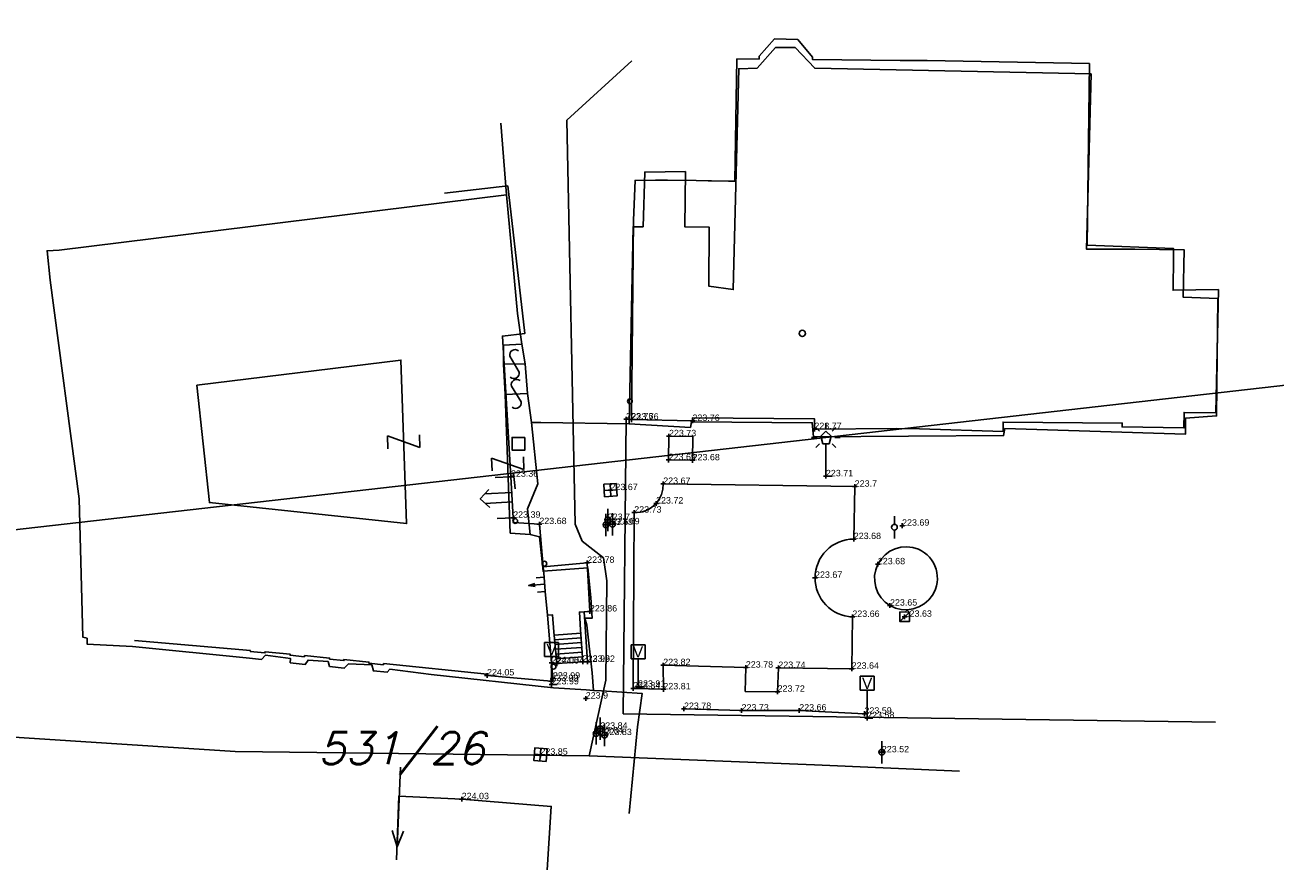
# Model space of a CAD drawing. Extents: x -3485 to -2775, y 327532 to 327619.
import ezdxf
from ezdxf.enums import TextEntityAlignment as Align

# ---------------------------------------------------------------- set-up
doc = ezdxf.new("R2010")
doc.units = 0
doc.header["$MEASUREMENT"] = 0
doc.layers.get('0').update_dxf_attribs({"color": 61, "linetype": 'CONTINUOUS'})
for name, color, linetype in [('BEFESTIGUNGSRAND', 191, 'CONTINUOUS'), ('BELEUCHTUNG', 61, 'CONTINUOUS'), ('DECKEL', 61, 'CONTINUOUS'), ('DENKMAL', 61, 'CONTINUOUS'), ('EINFRIEDUNGEN', 150, 'CONTINUOUS'), ('EINGANG_EINFAHRT', 150, 'CONTINUOUS'), ('FCP_format200', 231, 'CONTINUOUS'), ('GEBAEUDEUMRISS', 105, 'CONTINUOUS'), ('GEBAEUDEWAND', 105, 'CONTINUOUS'), ('GG', 162, 'CONTINUOUS'), ('GLEISACHSE', 201, 'CONTINUOUS'), ('HG', 162, 'CONTINUOUS'), ('HOEHENKOTEN', 61, 'CONTINUOUS'), ('KETTENSTEHER', 191, 'CONTINUOUS'), ('LEISTENSTEINFRONT', 61, 'CONTINUOUS'), ('LEITUNGSOBJEKTE', 61, 'CONTINUOUS'), ('NS', 3, 'CONTINUOUS'), ('OST', 61, 'CONTINUOUS'), ('PN', 61, 'CONTINUOUS'), ('PNA', 61, 'CONTINUOUS'), ('SG', 162, 'CONTINUOUS'), ('SS', 150, 'CONTINUOUS'), ('STIEGEN', 61, 'CONTINUOUS'), ('VERKEHRSZEICHEN', 61, 'CONTINUOUS')]:
    doc.layers.add(name, color=color, linetype=linetype)
doc.styles.add('ARIAL', font='ARIAL.TTF')
doc.styles.add('NORM', font='romans.shx', dxfattribs={"oblique": 15})

# ---------------------------------------------------------------- blocks, each defined once
blk = doc.blocks.new('LATERNE')
at = {"layer": 'BELEUCHTUNG'}
for p, q in [((0, 2.982), (0, 3.322)), ((-0.892, 2.43), (-0.552, 2.43)), ((-0.631, 3.061), (-0.39, 2.82)), ((-0.324, 2.504), (0, 2.82)), ((-0.2, 2.04), (-0.324, 2.504)), ((0, 2.82), (0.324, 2.504)), ((0.2, 2.04), (0.324, 2.504)), ((0.39, 2.82), (0.631, 3.061)), ((0.552, 2.43), (0.892, 2.43)), ((-0.631, 1.799), (-0.39, 2.04)), ((0.2, 2.04), (-0.2, 2.04)), ((0, 0), (0, 2.04)), ((0.39, 2.04), (0.631, 1.799)), ((0, 0), (0.4, 0))]:
    blk.add_line(p, q, dxfattribs=at)
blk = doc.blocks.new('HOEHENKREUZ')
at = {"layer": 'HOEHENKOTEN', "linetype": 'Continuous'}
for p, q in [((-0.15, 0), (0.15, 0)), ((0, 0.15), (0, -0.15))]:
    blk.add_line(p, q, dxfattribs=at)
blk = doc.blocks.new('VERKEHRSZEICHEN')
at = {"layer": 'VERKEHRSZEICHEN'}
for p, q in [((-0.438, 1.75), (-0.438, 2.625)), ((-0.438, 2.625), (0.438, 2.625)), ((0.438, 1.75), (0.438, 2.625)), ((-0.438, 1.75), (0.438, 1.75)), ((0, 0), (0, 1.75)), ((0, 0), (0.35, 0))]:
    blk.add_line(p, q, dxfattribs=at)
at = {"layer": 'VERKEHRSZEICHEN', "linetype": 'Continuous', "style": 'ARIAL'}
blk.add_text('V', height=0.7, dxfattribs=at).set_placement((-0.327, 1.838))
blk = doc.blocks.new('GITTERDECKEL_ECKIG')
at = {"layer": 'DECKEL'}
for p, q in [((-0.39, 0), (0.39, 0)), ((0, 0.39), (0, -0.39))]:
    blk.add_line(p, q, dxfattribs=at)
blk.add_lwpolyline([(-0.39, -0.39), (0.39, -0.39), (0.39, 0.39), (-0.39, 0.39)], close=True, dxfattribs=at)
blk = doc.blocks.new('DECKEL_ECKIG')
at = {"layer": 'DECKEL'}
blk.add_line((-0.3, -0.3), (0.3, 0.3), dxfattribs=at)
blk.add_lwpolyline([(-0.3, -0.3), (0.3, -0.3), (0.3, 0.3), (-0.3, 0.3)], close=True, dxfattribs=at)
blk = doc.blocks.new('ABDECKKAPPE')
at = {"layer": 'DECKEL', "linetype": 'Continuous'}
for p, q in [((0, 0.7), (0, 0.18)), ((0, -0.7), (0, -0.18))]:
    blk.add_line(p, q, dxfattribs=at)
blk.add_circle((0, 0), 0.18, dxfattribs=at)
blk = doc.blocks.new('REGENFALLROHR')
at = {"layer": 'LEITUNGSOBJEKTE', "color": 7}
blk.add_circle((0, 0), 0.15, dxfattribs=at)
blk = doc.blocks.new('GNP')
at = {"layer": 'PN'}
for q in [(1, 0.35), (5, 0), (1, -0.35)]:
    blk.add_line((0, 0), q, dxfattribs=at)
at = {"layer": 'PNA', "style": 'NORM', "oblique": 15, "flags": 4}
blk.add_attdef('3', text='', height=2, dxfattribs=at).set_placement((6, 0), align=Align.MIDDLE_CENTER)
blk = doc.blocks.new('FIG031')
blk.add_lwpolyline([(0.28, 0.82, 0.72), (-0.28, 0.5), (0.28, -0.5, 1.39)], format="xyb")
blk.add_arc((-0.05, -0.57), 0.34, 228.21, 371.28)
blk = doc.blocks.new('FIG032')
for p, q in [((-0.4, 1), (0.4, 1)), ((0.4, 1), (-0.4, -1)), ((-0.4, -1), (0.4, -1))]:
    blk.add_line(p, q)
blk = doc.blocks.new('FIG083')
blk.add_lwpolyline([(0.4, 0.4), (-0.4, 0.4), (-0.4, -0.4), (0.4, -0.4)], close=True)
blk = doc.blocks.new('FIG041')
at = {"color": 1}
blk.add_circle((0, 0), 0.2, dxfattribs=at)
at = {"layer": 'OST', "color": 1, "style": 'NORM', "oblique": 15, "flags": 1}
blk.add_attdef('OBJNR', text='', height=2.5, dxfattribs=at).set_placement((0, 0), align=Align.MIDDLE_CENTER)

msp = doc.modelspace()

# ---------------------------------------------------------------- linework, layer by layer
at = {"layer": 'BEFESTIGUNGSRAND'}
for p, q in [((-3310.925, 327542.153), (-3310.75, 327560.62)), ((-3310.75, 327560.62), (-3310.42, 327560.6)), ((-3308.06, 327559.56), (-3308.08, 327558.07)), ((-3306.56, 327559.54), (-3308.06, 327559.56)), ((-3306.58, 327558.05), (-3306.56, 327559.54)), ((-3308.08, 327558.07), (-3306.58, 327558.05)), ((-3273.78, 327541.63), (-3310.925, 327542.153))]:
    msp.add_line(p, q, dxfattribs=at)
at = {"layer": 'DENKMAL'}
msp.add_polyline3d([(-3294.2, 327548.94, 0), (-3294.4992, 327549.1584, 0), (-3294.7526, 327549.4288, 0), (-3294.9514, 327549.7416, 0), (-3295.0884, 327550.0858, 0), (-3295.1592, 327550.4496, 0), (-3295.161, 327550.82, 0), (-3295.0938, 327551.1844, 0), (-3294.96, 327551.53, 0), (-3294.7624, 327551.8472, 0), (-3294.5088, 327552.1216, 0), (-3294.2082, 327552.3436, 0), (-3293.8712, 327552.5054, 0), (-3293.51, 327552.601, 0), (-3293.1372, 327552.6272, 0), (-3292.7662, 327552.583, 0), (-3292.41, 327552.47, 0), (-3292.2196, 327552.3734, 0), (-3292.0408, 327552.257, 0), (-3291.8756, 327552.122, 0), (-3291.7258, 327551.97, 0), (-3291.5932, 327551.8028, 0), (-3291.4794, 327551.6224, 0), (-3291.3856, 327551.4306, 0), (-3291.313, 327551.23, 0), (-3291.2624, 327551.0226, 0), (-3291.2344, 327550.8112, 0), (-3291.2292, 327550.5978, 0), (-3291.247, 327550.3852, 0), (-3291.2876, 327550.1756, 0), (-3291.3506, 327549.9718, 0), (-3291.435, 327549.7758, 0), (-3291.54, 327549.59, 0), (-3291.7724, 327549.2928, 0), (-3292.057, 327549.045, 0), (-3292.3834, 327548.8558, 0), (-3292.7396, 327548.7318, 0), (-3293.113, 327548.6774, 0), (-3293.49, 327548.695, 0), (-3293.8566, 327548.7836, 0), (-3294.2, 327548.94, 0)], dxfattribs=at)
at = {"layer": 'EINFRIEDUNGEN'}
for points in [[(-3313.369, 327548.551, 0), (-3313.02, 327548.57, 0), (-3313.19, 327551.62, 0), (-3315.954, 327551.376, 0)], [(-3315.685, 327548.334, 0), (-3315.366, 327548.362, 0), (-3315.276, 327547.292, 0), (-3315.1, 327545.3, 0), (-3315.42, 327545.34, 0)], [(-3313.369, 327548.551, 0), (-3313.678, 327548.53, 0), (-3313.603, 327547.416, 0), (-3313.47, 327545.42, 0), (-3313.16, 327545.41, 0), (-3313.369, 327548.551, 0)]]:
    msp.add_polyline3d(points, dxfattribs=at)
at = {"layer": 'EINGANG_EINFAHRT'}
for p, q in [((-3317.97, 327557.02), (-3318.9686, 327556.9656)), ((-3317.83, 327554.45), (-3317.97, 327557.02)), ((-3317.9164, 327556.0346), (-3319.6138, 327555.942)), ((-3317.8836, 327555.4354), (-3319.5812, 327555.343)), ((-3317.83, 327554.45), (-3318.8286, 327554.3956)), ((-3315.896, 327550.725), (-3316.394, 327550.6812)), ((-3315.817, 327549.828), (-3315.896, 327550.725)), ((-3316.8526, 327550.1888), (-3316.457, 327550.1298)), ((-3315.817, 327549.828), (-3316.315, 327549.7842))]:
    msp.add_line(p, q, dxfattribs=at)
for points in [[(-3319.363, 327556.2218, 0), (-3319.897, 327555.6262, 0), (-3319.3014, 327555.0922, 0)], [(-3315.8564, 327550.2764, 0), (-3316.8526, 327550.1888, 0), (-3316.4734, 327550.316, 0)]]:
    msp.add_polyline3d(points, dxfattribs=at)
at = {"layer": 'FCP_format200', "linetype": 'Continuous'}
for p, q in [((-3484.7337, 327538.2557), (-2775.3119, 327618.9823)), ((-3317.8109, 327557.2502), (-3317.6979, 327556.2566))]:
    msp.add_line(p, q, dxfattribs=at)
at = {"layer": 'GEBAEUDEUMRISS'}
for points in [[(-3303.8, 327583.23, 0), (-3303.937, 327575.544, 0), (-3304.335, 327575.55, 0), (-3305.385, 327575.57, 0), (-3305.605, 327575.573, 0), (-3306.355, 327575.587, 0), (-3308.155, 327575.612, 0), (-3308.905, 327575.608, 0), (-3310.19, 327575.6, 0), (-3310.28, 327573.1, 0), (-3310.42, 327560.6, 0), (-3306.59, 327560.52, 0), (-3306.577, 327560.72, 0), (-3298.931, 327560.64, 0), (-3298.94, 327560.01, 0), (-3293.77, 327560.05, 0), (-3292.34, 327560.02, 0), (-3287.11, 327559.85, 0), (-3287.102, 327560.45, 0), (-3279.636, 327560.38, 0), (-3279.64, 327560.14, 0), (-3275.77, 327560.08, 0), (-3275.759, 327561.052, 0), (-3273.77, 327561.02, 0), (-3273.6, 327568.75, 0), (-3276.44, 327568.71, 0), (-3276.44, 327568.89, 0), (-3276.41, 327570.65, 0), (-3276.42, 327571.34, 0), (-3281.84, 327571.53, 0), (-3281.69, 327582.93, 0), (-3291.86, 327583.11, 0), (-3293.57, 327583.11, 0), (-3299.06, 327583.19, 0), (-3299.06, 327583.33, 0), (-3299.98, 327584.44, 0), (-3301.44, 327584.48, 0), (-3302.4, 327583.4, 0), (-3302.41, 327583.21, 0), (-3303.8, 327583.23, 0)], [(-3341.58, 327546.74, 0), (-3334.313, 327546.13, 0), (-3334.32, 327546.06, 0), (-3333.4, 327545.97, 0), (-3333.394, 327546.04, 0), (-3331.813, 327545.89, 0), (-3331.82, 327545.82, 0), (-3330.92, 327545.73, 0), (-3330.914, 327545.8, 0), (-3329.343, 327545.65, 0), (-3329.35, 327545.58, 0), (-3328.45, 327545.49, 0), (-3328.444, 327545.56, 0), (-3326.882, 327545.4, 0), (-3326.89, 327545.33, 0), (-3325.97, 327545.23, 0), (-3325.963, 327545.3, 0), (-3319.464, 327544.63, 0), (-3319.47, 327544.56, 0), (-3315.45, 327544.21, 0), (-3315.46, 327544.37, 0), (-3315.34, 327544.36, 0), (-3315.42, 327545.34, 0), (-3315.685, 327548.334, 0), (-3315.817, 327549.828, 0), (-3315.896, 327550.725, 0), (-3315.954, 327551.376, 0), (-3316.19, 327554.05, 0), (-3317.814, 327554.15, 0), (-3317.83, 327554.45, 0), (-3317.97, 327557.02, 0), (-3318.501, 327565.841, 0), (-3317.11, 327566, 0), (-3318.17, 327575.26, 0), (-3322.144, 327574.805, 0)], [(-3315.707, 327532.359, 0), (-3315.44, 327536.35, 0), (-3321.06, 327536.8, 0), (-3325, 327536.99, 0), (-3325.157, 327532.993, 0)]]:
    msp.add_polyline3d(points, dxfattribs=at)
at = {"layer": 'GEBAEUDEWAND'}
for points in [[(-3303.8, 327583.23, 0), (-3303.937, 327575.544, 0), (-3304.335, 327575.55, 0), (-3305.385, 327575.57, 0), (-3305.605, 327575.573, 0), (-3306.355, 327575.587, 0), (-3308.155, 327575.612, 0), (-3308.905, 327575.608, 0), (-3310.19, 327575.6, 0), (-3310.28, 327573.1, 0), (-3310.42, 327560.6, 0), (-3306.59, 327560.52, 0), (-3306.577, 327560.72, 0), (-3298.931, 327560.64, 0), (-3298.94, 327560.01, 0), (-3293.77, 327560.05, 0), (-3292.34, 327560.02, 0), (-3287.11, 327559.85, 0), (-3287.102, 327560.45, 0), (-3279.636, 327560.38, 0), (-3279.64, 327560.14, 0), (-3275.77, 327560.08, 0), (-3275.759, 327561.052, 0), (-3273.77, 327561.02, 0), (-3273.6, 327568.75, 0), (-3276.44, 327568.71, 0), (-3276.44, 327568.89, 0), (-3276.41, 327570.65, 0), (-3276.42, 327571.34, 0), (-3281.84, 327571.53, 0), (-3281.69, 327582.93, 0), (-3291.86, 327583.11, 0), (-3293.57, 327583.11, 0), (-3299.06, 327583.19, 0), (-3299.06, 327583.33, 0), (-3299.98, 327584.44, 0), (-3301.44, 327584.48, 0), (-3302.4, 327583.4, 0), (-3302.41, 327583.21, 0), (-3303.8, 327583.23, 0)], [(-3341.58, 327546.74, 0), (-3334.313, 327546.13, 0), (-3334.32, 327546.06, 0), (-3333.4, 327545.97, 0), (-3333.394, 327546.04, 0), (-3331.813, 327545.89, 0), (-3331.82, 327545.82, 0), (-3330.92, 327545.73, 0), (-3330.914, 327545.8, 0), (-3329.343, 327545.65, 0), (-3329.35, 327545.58, 0), (-3328.45, 327545.49, 0), (-3328.444, 327545.56, 0), (-3326.882, 327545.4, 0), (-3326.89, 327545.33, 0), (-3325.97, 327545.23, 0), (-3325.963, 327545.3, 0), (-3319.464, 327544.63, 0), (-3319.47, 327544.56, 0), (-3315.45, 327544.21, 0), (-3315.46, 327544.37, 0), (-3315.34, 327544.36, 0), (-3315.42, 327545.34, 0), (-3315.685, 327548.334, 0), (-3315.817, 327549.828, 0), (-3315.896, 327550.725, 0), (-3315.954, 327551.376, 0), (-3316.19, 327554.05, 0), (-3317.814, 327554.15, 0), (-3317.83, 327554.45, 0), (-3317.97, 327557.02, 0), (-3318.501, 327565.841, 0), (-3317.11, 327566, 0), (-3318.17, 327575.26, 0), (-3322.144, 327574.805, 0)], [(-3315.707, 327532.359, 0), (-3315.44, 327536.35, 0), (-3321.06, 327536.8, 0), (-3325, 327536.99, 0), (-3325.157, 327532.993, 0)]]:
    msp.add_polyline3d(points, dxfattribs=at)
at = {"layer": 'GG', "flags": 128}
for points in [[(-3316.69, 327560.41), (-3316.94, 327562.24), (-3317.07, 327564.1), (-3317.29, 327565.34), (-3317.57, 327567.26), (-3318.26, 327574.69), (-3318.61, 327579.19)], [(-3316.69, 327560.41), (-3316.09, 327560.41), (-3310.55, 327560.33), (-3306.72, 327560.11), (-3306.65, 327560.47), (-3299.07, 327560.4), (-3298.99, 327559.53), (-3287.08, 327559.6), (-3287, 327560.04), (-3275.67, 327559.68), (-3275.67, 327560.69), (-3273.72, 327560.83), (-3273.64, 327568.2)], [(-3312.8, 327543.62), (-3312.88, 327544.72), (-3313.22, 327547.72), (-3313.34, 327548.15), (-3312.87, 327548.16), (-3312.97, 327549.44), (-3313.15, 327551.3), (-3315.96, 327551.09), (-3316.18, 327553.25), (-3316.76, 327553.4), (-3316.94, 327555), (-3316.28, 327556.58), (-3316.69, 327560.41)], [(-3344.83, 327546.96), (-3344.55, 327546.89), (-3344.55, 327546.53), (-3341.7, 327546.38), (-3334.36, 327545.65), (-3333.61, 327545.56), (-3333.36, 327545.83), (-3331.79, 327545.62), (-3331.81, 327545.36), (-3330.87, 327545.25), (-3330.69, 327545.52), (-3329.44, 327545.43), (-3329.35, 327545.12), (-3328.43, 327545.01), (-3328.15, 327545.29), (-3326.7, 327545.22), (-3326.6, 327544.84), (-3325.73, 327544.76), (-3325.56, 327544.95), (-3322.98, 327544.61), (-3315.31, 327543.79), (-3313.26, 327543.66), (-3312.8, 327543.62)], [(-3312.8, 327543.62), (-3312.3, 327543.6), (-3309.75, 327543.43), (-3310.04, 327541.34), (-3310.56, 327535.9)]]:
    msp.add_lwpolyline(points, dxfattribs=at)
at = {"layer": 'GLEISACHSE'}
for points in [[(-3313.059, 327539.519, 0), (-3312.028, 327544.267, 0), (-3311.964, 327550.492, 0), (-3312.156, 327551.924, 0), (-3313.503, 327552.982, 0), (-3313.952, 327554.04, 0), (-3314.465, 327579.375, 0), (-3310.395, 327583.094, 0)], [(-3406.645, 327540.267, 0), (-3389.564, 327541.767, 0), (-3374.105, 327542.45, 0), (-3364.013, 327541.643, 0), (-3335.267, 327539.783, 0), (-3313.059, 327539.519, 0)], [(-3313.059, 327539.519, 0), (-3298.928, 327538.957, 0), (-3289.838, 327538.556, 0)]]:
    msp.add_polyline3d(points, dxfattribs=at)
at = {"layer": 'HG', "flags": 128}
for points in [[(-3310.55, 327560.33), (-3306.72, 327560.11), (-3306.65, 327560.47), (-3299.07, 327560.4), (-3298.99, 327559.53), (-3287.08, 327559.6), (-3287, 327560.04), (-3275.67, 327559.68), (-3275.67, 327560.69), (-3273.72, 327560.83), (-3273.64, 327568.2), (-3275.81, 327568.27), (-3275.74, 327571.24), (-3278.84, 327571.3), (-3281.88, 327571.3), (-3281.59, 327582.28), (-3298.92, 327582.63), (-3300.15, 327583.93), (-3301.38, 327583.93), (-3302.53, 327582.63), (-3303.68, 327582.6), (-3304.03, 327568.76), (-3305.57, 327568.97), (-3305.53, 327572.66), (-3307.07, 327572.7), (-3307.03, 327576.15), (-3309.58, 327576.12), (-3309.68, 327572.7), (-3310.31, 327572.7), (-3310.55, 327560.33)], [(-3345.06, 327555.63), (-3346.86, 327569.35), (-3347.06, 327571.19), (-3346.31, 327571.23), (-3318.26, 327574.69), (-3317.57, 327567.26), (-3317.29, 327565.34), (-3318.43, 327565.27), (-3318.43, 327564.07), (-3318.33, 327562.18), (-3318.01, 327553.49), (-3316.76, 327553.4), (-3316.18, 327553.25), (-3315.96, 327551.09), (-3313.15, 327551.3), (-3312.97, 327549.44), (-3312.87, 327548.16), (-3313.34, 327548.15), (-3313.22, 327547.72), (-3312.88, 327544.72), (-3312.8, 327543.62), (-3313.26, 327543.66), (-3315.31, 327543.79), (-3322.98, 327544.61), (-3325.56, 327544.95), (-3325.73, 327544.76), (-3326.6, 327544.84), (-3326.7, 327545.22), (-3328.15, 327545.29), (-3328.43, 327545.01), (-3329.35, 327545.12), (-3329.44, 327545.43), (-3330.69, 327545.52), (-3330.87, 327545.25), (-3331.81, 327545.36), (-3331.79, 327545.62), (-3333.36, 327545.83), (-3333.61, 327545.56), (-3334.36, 327545.65), (-3341.7, 327546.38), (-3344.55, 327546.53), (-3344.55, 327546.89), (-3344.83, 327546.96), (-3345.06, 327555.63)], [(-3337.68, 327562.77), (-3336.88, 327555.4), (-3324.52, 327554.08), (-3324.87, 327564.33), (-3337.68, 327562.77)]]:
    msp.add_lwpolyline(points, dxfattribs=at)
at = {"layer": 'KETTENSTEHER'}
for p, q in [((-3307.12, 327542.46), (-3303.51, 327542.36)), ((-3303.51, 327542.36), (-3299.89, 327542.36)), ((-3299.89, 327542.36), (-3295.8, 327542.16))]:
    msp.add_line(p, q, dxfattribs=at)
at = {"layer": 'LEISTENSTEINFRONT'}
for p, q in [((-3308.42, 327556.57), (-3296.41, 327556.4)), ((-3296.41, 327556.4), (-3296.47, 327553.11)), ((-3310.31, 327543.74), (-3310.24, 327554.77)), ((-3296.56, 327548.23), (-3296.6, 327544.98)), ((-3303.24, 327545.05), (-3308.42, 327545.21)), ((-3308.42, 327545.21), (-3308.41, 327543.69)), ((-3303.29, 327543.561), (-3303.24, 327545.05)), ((-3301.2, 327545.03), (-3301.25, 327543.54)), ((-3296.6, 327544.98), (-3301.2, 327545.03)), ((-3308.41, 327543.69), (-3310.31, 327543.74)), ((-3301.25, 327543.54), (-3303.29, 327543.561))]:
    msp.add_line(p, q, dxfattribs=at)
for points in [[(-3310.24, 327554.77, 0), (-3310.0484, 327554.7718, 0), (-3309.8584, 327554.7946, 0), (-3309.6718, 327554.838, 0), (-3309.4912, 327554.9018, 0), (-3309.3188, 327554.985, 0), (-3309.1564, 327555.0866, 0), (-3309.0062, 327555.2054, 0), (-3308.87, 327555.34, 0), (-3308.6698, 327555.6088, 0), (-3308.525, 327555.911, 0), (-3308.4406, 327556.2354, 0), (-3308.42, 327556.57, 0)], [(-3296.47, 327553.11, 0), (-3296.7078, 327553.0974, 0), (-3296.9434, 327553.0614, 0), (-3297.1742, 327553.003, 0), (-3297.3982, 327552.922, 0), (-3297.6134, 327552.8198, 0), (-3297.8174, 327552.697, 0), (-3298.0086, 327552.555, 0), (-3298.185, 327552.395, 0), (-3298.345, 327552.2186, 0), (-3298.487, 327552.0274, 0), (-3298.6098, 327551.8234, 0), (-3298.712, 327551.6082, 0), (-3298.793, 327551.3842, 0), (-3298.8514, 327551.1534, 0), (-3298.8874, 327550.9178, 0), (-3298.9, 327550.68, 0), (-3298.8898, 327550.4462, 0), (-3298.8574, 327550.2146, 0), (-3298.8028, 327549.9872, 0), (-3298.7268, 327549.7658, 0), (-3298.63, 327549.553, 0), (-3298.5132, 327549.3502, 0), (-3298.3776, 327549.1596, 0), (-3298.2242, 327548.983, 0), (-3298.0548, 327548.8218, 0), (-3297.8706, 327548.6774, 0), (-3297.6734, 327548.5514, 0), (-3297.4652, 327548.445, 0), (-3297.2476, 327548.3588, 0), (-3297.023, 327548.294, 0), (-3296.793, 327548.2508, 0), (-3296.56, 327548.23, 0)]]:
    msp.add_polyline3d(points, dxfattribs=at)
at = {"layer": 'SG', "flags": 128}
for points in [[(-3318.43, 327564.07), (-3317.07, 327564.1)], [(-3318.33, 327562.18), (-3316.94, 327562.24)]]:
    msp.add_lwpolyline(points, dxfattribs=at)
at = {"layer": 'STIEGEN'}
for p, q in [((-3315.259, 327547.093), (-3313.59, 327547.216)), ((-3315.232, 327546.794), (-3313.57, 327546.917)), ((-3315.206, 327546.495), (-3313.55, 327546.617)), ((-3315.179, 327546.197), (-3313.53, 327546.318)), ((-3315.153, 327545.898), (-3313.51, 327546.019)), ((-3315.126, 327545.599), (-3313.49, 327545.719)), ((-3315.1, 327545.3), (-3313.47, 327545.42))]:
    msp.add_line(p, q, dxfattribs=at)

# ---------------------------------------------------------------- block references
at = {"layer": 'BELEUCHTUNG'}
msp.add_blockref('LATERNE', (-3298.22, 327557.05), dxfattribs=at)
at = {"layer": 'DECKEL'}
for name, p, rotation in [('GITTERDECKEL_ECKIG', (-3311.73, 327556.18), 3.443400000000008), ('DECKEL_ECKIG', (-3293.28, 327548.24), 179.2953000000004), ('GITTERDECKEL_ECKIG', (-3316.12, 327539.59), 85.42260000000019)]:
    msp.add_blockref(name, p, dxfattribs=dict(at, rotation=rotation))
for p in [(-3311.9, 327554.31), (-3312.01, 327554), (-3311.61, 327554.04), (-3293.92, 327553.85), (-3312.63, 327540.92), (-3312.37, 327541.22), (-3312.1, 327540.82), (-3294.71, 327539.74)]:
    msp.add_blockref('ABDECKKAPPE', p, dxfattribs=at)
at = {"layer": 'HOEHENKOTEN'}
for p in [(-3310.75, 327560.62), (-3310.42, 327560.6), (-3306.59, 327560.52), (-3308.06, 327559.56), (-3298.94, 327560.01), (-3308.08, 327558.07), (-3306.58, 327558.05), (-3317.97, 327557.02), (-3308.42, 327556.57), (-3298.22, 327557.05), (-3296.41, 327556.4), (-3311.73, 327556.18), (-3308.87, 327555.34), (-3317.83, 327554.45), (-3316.19, 327554.05), (-3311.9, 327554.31), (-3311.61, 327554.04), (-3310.24, 327554.77), (-3312.01, 327554), (-3293.44, 327553.95), (-3296.47, 327553.11), (-3313.19, 327551.62), (-3294.96, 327551.53), (-3298.9, 327550.68), (-3313.02, 327548.57), (-3294.2, 327548.94), (-3296.56, 327548.23), (-3293.28, 327548.24), (-3313.47, 327545.42), (-3313.16, 327545.41), (-3315.42, 327545.34), (-3315.1, 327545.3), (-3308.42, 327545.21), (-3303.24, 327545.05), (-3301.2, 327545.03), (-3296.6, 327544.98), (-3319.47, 327544.56), (-3315.45, 327544.21), (-3315.42, 327544), (-3315.34, 327544.36), (-3310, 327543.85), (-3313.28, 327543.11), (-3310.31, 327543.74), (-3308.41, 327543.69), (-3301.25, 327543.54), (-3307.12, 327542.46), (-3303.51, 327542.36), (-3299.89, 327542.36), (-3295.8, 327542.16), (-3295.63, 327541.88), (-3312.63, 327540.92), (-3312.37, 327541.22), (-3312.1, 327540.82), (-3316.12, 327539.59), (-3294.71, 327539.74), (-3321.06, 327536.8)]:
    msp.add_blockref('HOEHENKREUZ', p, dxfattribs=at)
at = {"layer": 'LEITUNGSOBJEKTE'}
for p in [(-3310.51, 327561.75), (-3317.7, 327554.24), (-3315.87, 327551.57), (-3315.3, 327545.11)]:
    msp.add_blockref('REGENFALLROHR', p, dxfattribs=at)
at = {"layer": 'NS', "color": 3}
for name, p in [('FIG041', (-3299.7, 327566.01)), ('FIG083', (-3317.5, 327559.09))]:
    msp.add_blockref(name, p, dxfattribs=at)
at = {"layer": 'PN', "color": 7}
ref = msp.add_blockref('GNP', (-3325.11, 327533.82), dxfattribs=dict(at, rotation=87.491))
ref.add_attrib('16119', '531/26', dxfattribs={"layer": 'PNA', "height": 2, "style": 'NORM', "oblique": 15, "flags": 4}).set_placement((-3324.84, 327540), align=Align.MIDDLE_CENTER)
at = {"layer": 'SS', "color": 150}
for name, p, rotation in [('FIG031', (-3317.75, 327564.08), 181.284), ('FIG031', (-3317.64, 327562.21), 182.487), ('FIG032', (-3324.7, 327559.21), 271.9830000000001), ('FIG032', (-3318.17, 327557.83), 272.098)]:
    msp.add_blockref(name, p, dxfattribs=dict(at, rotation=rotation))
at = {"layer": 'VERKEHRSZEICHEN'}
for p in [(-3315.42, 327544), (-3310, 327543.85), (-3295.63, 327541.88)]:
    msp.add_blockref('VERKEHRSZEICHEN', p, dxfattribs=at)

# ---------------------------------------------------------------- texts
at = {"layer": 'HOEHENKOTEN', "style": 'ARIAL'}
for s, p in [('223.76', (-3310.75, 327560.62)), ('223.76', (-3310.42, 327560.6)), ('223.76', (-3306.59, 327560.52)), ('223.73', (-3308.06, 327559.56)), ('223.77', (-3298.94, 327560.01)), ('223.69', (-3308.08, 327558.07)), ('223.68', (-3306.58, 327558.05)), ('223.36', (-3317.97, 327557.02)), ('223.71', (-3298.22, 327557.05)), ('223.67', (-3311.73, 327556.18)), ('223.67', (-3308.42, 327556.57)), ('223.7', (-3296.41, 327556.4)), ('223.72', (-3308.87, 327555.34)), ('223.73', (-3310.24, 327554.77)), ('223.39', (-3317.83, 327554.45)), ('223.68', (-3316.19, 327554.05)), ('223.69', (-3312.01, 327554)), ('223.7', (-3311.9, 327554.31)), ('223.69', (-3311.61, 327554.04)), ('223.69', (-3293.44, 327553.95)), ('223.68', (-3296.47, 327553.11)), ('223.78', (-3313.19, 327551.62)), ('223.68', (-3294.96, 327551.53)), ('223.67', (-3298.9, 327550.68)), ('223.86', (-3313.02, 327548.57)), ('223.65', (-3294.2, 327548.94)), ('223.66', (-3296.56, 327548.23)), ('223.63', (-3293.28, 327548.24)), ('224.03', (-3315.42, 327545.34)), ('224.04', (-3315.1, 327545.3)), ('223.96', (-3313.47, 327545.42)), ('223.92', (-3313.16, 327545.41)), ('223.82', (-3308.42, 327545.21)), ('224.05', (-3319.47, 327544.56)), ('223.99', (-3315.34, 327544.36)), ('223.78', (-3303.24, 327545.05)), ('223.74', (-3301.2, 327545.03)), ('223.64', (-3296.6, 327544.98)), ('223.99', (-3315.45, 327544.21)), ('223.99', (-3315.42, 327544)), ('223.84', (-3310.31, 327543.74)), ('223.91', (-3310, 327543.85)), ('223.81', (-3308.41, 327543.69)), ('223.9', (-3313.28, 327543.11)), ('223.72', (-3301.25, 327543.54)), ('223.78', (-3307.12, 327542.46)), ('223.73', (-3303.51, 327542.36)), ('223.66', (-3299.89, 327542.36)), ('223.59', (-3295.8, 327542.16)), ('223.84', (-3312.37, 327541.22)), ('223.58', (-3295.63, 327541.88)), ('223.84', (-3312.63, 327540.92)), ('223.83', (-3312.1, 327540.82)), ('223.52', (-3294.71, 327539.74)), ('223.85', (-3316.12, 327539.59)), ('224.03', (-3321.06, 327536.8))]:
    msp.add_text(s, height=0.4, dxfattribs=at).set_placement(p)

doc.saveas('drawing.dxf')
